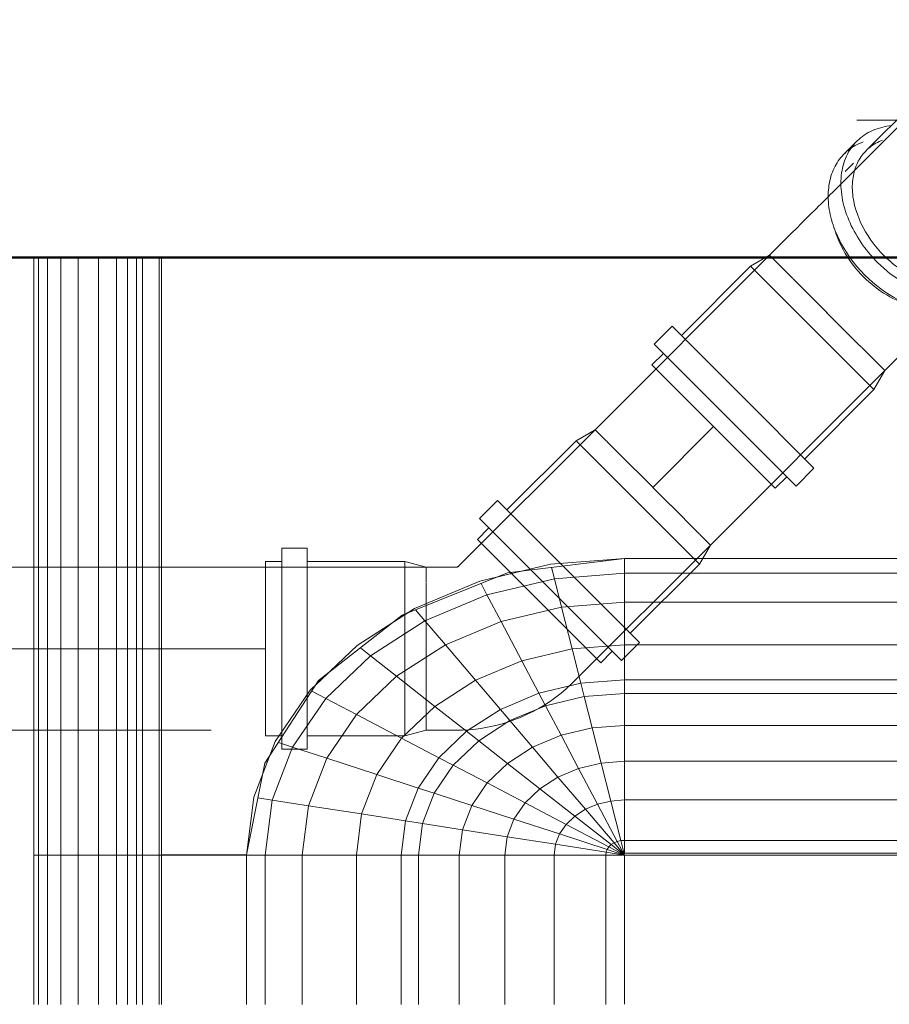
# Model space of a CAD drawing. Header units: millimetres. Extents: x -704 to 18014, y 1231 to 56345.
# Tile 53 of 60: x 15333 to 15599, y 42347 to 42649. Entities that reach past the tile are written whole.
import ezdxf

# ---------------------------------------------------------------- set-up
doc = ezdxf.new("R2010")
doc.units = ezdxf.units.MM
for name, pattern in [('ADSK_Осевая', [700, 500, -100, 0, -100]), ('ADSK_Скрыто', [300, 150, -150]), ('ADSK_Штриховая_ш3 п1_5', [225, 150, -75])]:
    doc.linetypes.add(name, pattern=pattern)
for name, color, linetype, lineweight in [('A-____-____-DIMS', 211, 'Continuous', 9), ('A-____-____-DIMS-50', 211, 'Continuous', 9), ('A-DETL-____-HDLN', 90, 'ADSK_Скрыто', 9), ('A-DETL-____-MBND', 5, 'ADSK_Штриховая_ш3 п1_5', 20), ('A-WALL-____-MCUT', 113, 'Continuous', 50), ('A-WALL-____-OTLN', 113, 'Continuous', 20), ('M-EQPM-____-OTLN', 50, 'Continuous', 20), ('P-PIPE-____-CNTR', 3, 'ADSK_Осевая', 20)]:
    doc.layers.add(name, color=color, linetype=linetype, lineweight=lineweight)
doc.styles.add('GOST Common_1', font='GOST_Common.ttf', dxfattribs={"width": 0.9, "height": 125})
doc.dimstyles.new('ADSK_Основной_2_5_мм', dxfattribs={"dimscale": 304.8, "dimtxt": 0.412449, "dimasz": 0.328084, "dimexe": 0.246063, "dimexo": 0.000807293, "dimgap": 0.049213, "dimtad": 1, "dimdec": 0, "dimlfac": 304.8, "dimdsep": 46, "dimtxsty": 'GOST Common_1', "dimblk1": 'OBLIQUE', "dimblk2": 'OBLIQUE', "dimsah": 1, "dimcen": 0.09, "dimdle": 0.246063, "dimazin": 2, "dimtfac": 1, "dimtdec": 4, "dimtix": 1, "dimtmove": 0, "dimatfit": 3, "dimfxl": 1, "dimtvp": 1, "dimtolj": 1, "dimtzin": 0, "dimlwd": 20, "dimlwe": 20, "dimarcsym": 2})

# ---------------------------------------------------------------- blocks, each defined once
blk = doc.blocks.new('Прямая форма - 83 new-608910-В_Этаж 03_Канализация')
at = {"layer": 'M-EQPM-____-OTLN', "color": 253}
for p, q in [((-299.99, 0), (-299.99, -183.27)), ((-291.73, 0), (-291.73, -183.27)), ((-286.45, 0), (-286.45, -183.27)), ((-280.15, 0), (-280.15, -183.27)), ((-261.6, 0), (-261.6, -183.27)), ((-260.87, -183.24), (-260.87, 0)), ((-260.84, 0), (-260.84, -183.27)), ((-298.6, 0), (-298.6, -183.27)), ((-295.82, 0), (-295.82, -183.27)), ((-274.68, 0), (-274.68, -183.27)), ((-271.3, 0), (-271.3, -183.27)), ((-268.48, 0), (-268.48, -183.27)), ((-266.64, 0), (-266.64, -183.27)), ((-118.83, -92.28), (-154.66, -96.74)), ((-141.45, -94.07), (-118.83, -92.32)), ((-21.4, -92.28), (-118.83, -92.28)), ((-118.83, -92.32), (-118.83, -96.84)), ((-118.75, -92.32), (-118.83, -92.32)), ((-118.83, -92.32), (-21.39, -92.32)), ((-118.83, -96.84), (-118.83, -92.32)), ((-163.2, -99.24), (-141.45, -94.07)), ((-150.5, -96.22), (-157.58, -97.91)), ((-140.32, -98.51), (-141.2, -95.06)), ((-154.66, -96.74), (-186.98, -109.66)), ((-183.25, -107.65), (-163.2, -99.24)), ((-140.32, -98.51), (-160.99, -103.42)), ((-118.83, -96.84), (-140.32, -98.51)), ((-138.11, -107.25), (-140.32, -98.51)), ((-118.83, -96.84), (-118.83, -105.76)), ((-21.06, -96.84), (-118.83, -96.84)), ((-118.83, -105.76), (-118.83, -96.84)), ((-160.99, -103.42), (-162.8, -99.99)), ((-160.99, -103.42), (-180.04, -111.41)), ((-156.64, -111.66), (-160.99, -103.42)), ((-200.82, -118.96), (-183.25, -107.65)), ((-180.04, -111.41), (-182.92, -108.03)), ((-138.11, -107.25), (-156.64, -111.66)), ((-118.83, -105.76), (-138.11, -107.25)), ((-134.86, -120.03), (-138.11, -107.25)), ((-118.83, -105.76), (-118.83, -118.79)), ((-18.71, -105.76), (-118.83, -105.76)), ((-118.83, -118.79), (-118.83, -105.76)), ((-186.98, -109.66), (-212.64, -129.78)), ((-180.04, -111.41), (-196.74, -122.16)), ((-185.36, -109.01), (-189.8, -111.86)), ((-173.73, -118.82), (-180.04, -111.41)), ((-156.64, -111.66), (-173.73, -118.82)), ((-150.29, -123.7), (-156.64, -111.66)), ((-215.24, -132.74), (-200.82, -118.96)), ((-196.74, -122.16), (-199.83, -119.73)), ((-173.73, -118.82), (-188.7, -128.46)), ((-164.5, -129.66), (-173.73, -118.82)), ((-134.86, -120.03), (-150.29, -123.7)), ((-118.83, -118.79), (-134.86, -120.03)), ((-132.18, -130.59), (-134.86, -120.03)), ((-118.83, -118.79), (-118.83, -129.56)), ((-16.37, -118.79), (-118.83, -118.79)), ((-118.83, -129.56), (-118.83, -118.79)), ((-196.74, -122.16), (-210.44, -135.26)), ((-188.7, -128.46), (-196.74, -122.16)), ((-150.29, -123.7), (-164.5, -129.66)), ((-145.03, -133.65), (-150.29, -123.7)), ((-212.64, -129.78), (-229.11, -155.13)), ((-209.86, -127.6), (-213.45, -131.03)), ((-188.7, -128.46), (-200.99, -140.21)), ((-176.96, -137.68), (-188.7, -128.46)), ((-164.5, -129.66), (-176.96, -137.68)), ((-156.87, -138.61), (-164.5, -129.66)), ((-118.83, -129.56), (-132.18, -130.59)), ((-118.83, -129.56), (-118.83, -133.71)), ((-15, -129.56), (-118.83, -129.56)), ((-118.83, -133.71), (-118.83, -129.56)), ((-225.96, -148.47), (-215.24, -132.74)), ((-132.18, -130.59), (-145.03, -133.65)), ((-131.15, -134.66), (-132.18, -130.59)), ((-210.44, -135.26), (-220.62, -150.2)), ((-210.44, -135.26), (-214.73, -133.01)), ((-200.99, -140.21), (-210.44, -135.26)), ((-145.03, -133.65), (-156.87, -138.61)), ((-143.01, -137.48), (-145.03, -133.65)), ((-131.15, -134.66), (-143.01, -137.48)), ((-118.83, -133.71), (-131.15, -134.66)), ((-128.72, -144.27), (-131.15, -134.66)), ((-118.83, -133.71), (-118.83, -143.5)), ((-14.47, -133.71), (-118.83, -133.71)), ((-118.83, -143.5), (-118.83, -133.71)), ((-176.96, -137.68), (-187.18, -147.45)), ((-167.24, -145.29), (-176.96, -137.68)), ((-156.87, -138.61), (-167.24, -145.29)), ((-153.93, -142.06), (-156.87, -138.61)), ((-143.01, -137.48), (-153.93, -142.06)), ((-138.23, -146.53), (-143.01, -137.48)), ((-200.99, -140.21), (-210.13, -153.61)), ((-187.18, -147.45), (-200.99, -140.21)), ((-153.93, -142.06), (-163.51, -148.22)), ((-146.99, -150.2), (-153.93, -142.06)), ((-128.72, -144.27), (-138.23, -146.53)), ((-118.83, -143.5), (-128.72, -144.27)), ((-125.98, -155.06), (-128.72, -144.27)), ((-118.83, -143.5), (-118.83, -154.51)), ((-13.23, -143.5), (-118.83, -143.5)), ((-118.83, -154.51), (-118.83, -143.5)), ((-187.18, -147.45), (-194.78, -158.6)), ((-175.76, -153.43), (-187.18, -147.45)), ((-167.24, -145.29), (-175.76, -153.43)), ((-163.51, -148.22), (-167.24, -145.29)), ((-138.23, -146.53), (-146.99, -150.2)), ((-132.86, -156.7), (-138.23, -146.53)), ((-232.55, -165.53), (-225.96, -148.47)), ((-220.62, -150.2), (-226.89, -166.41)), ((-220.62, -150.2), (-224.98, -148.78)), ((-210.13, -153.61), (-220.62, -150.2)), ((-163.51, -148.22), (-171.37, -155.74)), ((-154.68, -155.15), (-163.51, -148.22)), ((-146.99, -150.2), (-154.68, -155.15)), ((-139.2, -159.35), (-146.99, -150.2)), ((-227.69, -152.95), (-229.73, -158.23)), ((-210.13, -153.61), (-215.75, -168.15)), ((-194.78, -158.6), (-210.13, -153.61)), ((-175.76, -153.43), (-182.09, -162.72)), ((-171.37, -155.74), (-175.76, -153.43)), ((-229.11, -155.13), (-234.78, -183.24)), ((-171.37, -155.74), (-177.21, -164.3)), ((-160.98, -161.18), (-171.37, -155.74)), ((-154.68, -155.15), (-160.98, -161.18)), ((-144.76, -162.93), (-154.68, -155.15)), ((-132.86, -156.7), (-139.2, -159.35)), ((-125.98, -155.06), (-132.86, -156.7)), ((-127.07, -167.67), (-132.86, -156.7)), ((-118.83, -154.51), (-125.98, -155.06)), ((-123.03, -166.71), (-125.98, -155.06)), ((-118.83, -154.51), (-118.83, -166.38)), ((-11.83, -154.51), (-118.83, -154.51)), ((-118.83, -166.38), (-118.83, -154.51)), ((-194.78, -158.6), (-199.45, -170.69)), ((-182.09, -162.72), (-194.78, -158.6)), ((-139.2, -159.35), (-144.76, -162.93)), ((-130.79, -169.23), (-139.2, -159.35)), ((-182.09, -162.72), (-185.98, -172.79)), ((-177.21, -164.3), (-182.09, -162.72)), ((-160.98, -161.18), (-165.67, -168.05)), ((-149.32, -167.29), (-160.98, -161.18)), ((-144.76, -162.93), (-149.32, -167.29)), ((-134.05, -171.33), (-144.76, -162.93)), ((-234.78, -183.27), (-232.55, -165.53)), ((-226.89, -166.41), (-231.25, -165.73)), ((-177.21, -164.3), (-180.8, -173.6)), ((-165.67, -168.05), (-177.21, -164.3)), ((-226.89, -166.41), (-229.01, -183.27)), ((-215.75, -168.15), (-226.89, -166.41)), ((-215.75, -168.15), (-217.65, -183.27)), ((-199.45, -170.69), (-215.75, -168.15)), ((-165.67, -168.05), (-168.55, -175.51)), ((-152.71, -172.26), (-165.67, -168.05)), ((-149.32, -167.29), (-152.71, -172.26)), ((-136.73, -173.89), (-149.32, -167.29)), ((-127.07, -167.67), (-130.79, -169.23)), ((-123.03, -166.71), (-127.07, -167.67)), ((-121.02, -179.12), (-127.07, -167.67)), ((-118.83, -166.38), (-123.03, -166.71)), ((-119.94, -178.86), (-123.03, -166.71)), ((-118.83, -166.38), (-118.83, -178.78)), ((-9.11, -166.38), (-118.83, -166.38)), ((-118.83, -178.78), (-118.83, -166.38)), ((-199.45, -170.69), (-201.03, -183.27)), ((-185.98, -172.79), (-199.45, -170.69)), ((-134.05, -171.33), (-136.73, -173.89)), ((-130.79, -169.23), (-134.05, -171.33)), ((-122.88, -180.09), (-134.05, -171.33)), ((-122.01, -179.53), (-130.79, -169.23)), ((-185.98, -172.79), (-187.3, -183.27)), ((-180.8, -173.6), (-185.98, -172.79)), ((-180.8, -173.6), (-182.02, -183.27)), ((-168.55, -175.51), (-180.8, -173.6)), ((-152.71, -172.26), (-154.8, -177.66)), ((-138.72, -176.81), (-152.71, -172.26)), ((-136.73, -173.89), (-138.72, -176.81)), ((-123.59, -180.77), (-136.73, -173.89)), ((-168.55, -175.51), (-169.53, -183.27)), ((-154.8, -177.66), (-168.55, -175.51)), ((-154.8, -177.66), (-155.5, -183.27)), ((-139.94, -179.98), (-154.8, -177.66)), ((-138.72, -176.81), (-139.94, -179.98)), ((-124.12, -181.55), (-138.72, -176.81)), ((-139.94, -179.98), (-140.36, -183.27)), ((-124.45, -182.4), (-139.94, -179.98)), ((-123.59, -180.77), (-124.12, -181.55)), ((-122.88, -180.09), (-123.59, -180.77)), ((-118.83, -183.27), (-123.59, -180.77)), ((-122.01, -179.53), (-122.88, -180.09)), ((-118.83, -183.27), (-122.88, -180.09)), ((-121.02, -179.12), (-122.01, -179.53)), ((-118.83, -183.27), (-122.01, -179.53)), ((-119.94, -178.86), (-121.02, -179.12)), ((-118.83, -183.27), (-121.02, -179.12)), ((-118.83, -178.78), (-119.94, -178.86)), ((-118.83, -183.27), (-119.94, -178.86)), ((-118.83, -178.78), (-118.83, -182.73)), ((118.83, -178.78), (-118.83, -178.78)), ((-118.83, -182.73), (-118.83, -178.78)), ((-298.6, -183.27), (-299.99, -183.27)), ((-299.99, -183.27), (-299.99, -229.09)), ((-299.99, -183.27), (-298.6, -183.27)), ((-295.82, -183.27), (-298.6, -183.27)), ((-298.6, -183.27), (-298.6, -229.09)), ((-298.6, -183.27), (-295.82, -183.27)), ((-291.73, -183.27), (-295.82, -183.27)), ((-295.82, -183.27), (-295.82, -229.09)), ((-295.82, -183.27), (-291.73, -183.27)), ((-286.45, -183.27), (-291.73, -183.27)), ((-291.73, -183.27), (-291.73, -229.09)), ((-291.73, -183.27), (-286.45, -183.27)), ((-280.15, -183.27), (-286.45, -183.27)), ((-286.45, -183.27), (-286.45, -229.09)), ((-286.45, -183.27), (-280.15, -183.27)), ((-276.59, -183.27), (-280.15, -183.27)), ((-280.15, -183.27), (-280.15, -229.09)), ((-280.15, -183.27), (-276.59, -183.27)), ((-274.68, -183.27), (-276.59, -183.27)), ((-276.59, -183.27), (-274.68, -183.27)), ((-271.3, -183.27), (-274.68, -183.27)), ((-274.68, -183.27), (-274.68, -229.09)), ((-274.68, -183.27), (-271.3, -183.27)), ((-268.48, -183.27), (-271.3, -183.27)), ((-271.3, -183.27), (-271.3, -229.09)), ((-271.3, -183.27), (-268.48, -183.27)), ((-266.64, -183.27), (-268.48, -183.27)), ((-268.48, -183.27), (-268.48, -229.09)), ((-268.48, -183.27), (-266.64, -183.27)), ((-261.6, -183.27), (-266.64, -183.27)), ((-266.64, -183.27), (-266.64, -229.09)), ((-266.64, -183.27), (-261.6, -183.27)), ((-260.87, -183.27), (-261.6, -183.27)), ((-261.6, -183.27), (-261.6, -229.09)), ((-261.6, -183.27), (-260.87, -183.27)), ((-234.78, -183.24), (-260.84, -183.24)), ((-260.84, -183.27), (-260.84, -229.09)), ((-260.84, -183.27), (-234.78, -183.27)), ((-234.78, -183.27), (-234.78, -229.09)), ((-234.78, -183.27), (-229.01, -183.27)), ((-229.01, -183.27), (-234.78, -183.27)), ((-229.01, -183.27), (-229.01, -229.09)), ((-229.01, -183.27), (-217.65, -183.27)), ((-217.65, -183.27), (-229.01, -183.27)), ((-217.65, -183.27), (-217.65, -229.09)), ((-217.65, -183.27), (-201.03, -183.27)), ((-201.03, -183.27), (-217.65, -183.27)), ((-201.03, -183.27), (-201.03, -229.09)), ((-201.03, -183.27), (-187.3, -183.27)), ((-187.3, -183.27), (-201.03, -183.27)), ((-187.3, -183.27), (-187.3, -229.09)), ((-187.3, -183.27), (-182.02, -183.27)), ((-182.02, -183.27), (-187.3, -183.27)), ((-182.02, -183.27), (-182.02, -229.09)), ((-182.02, -183.27), (-169.53, -183.27)), ((-169.53, -183.27), (-182.02, -183.27)), ((-169.53, -183.27), (-169.53, -229.09)), ((-169.53, -183.27), (-155.5, -183.27)), ((-155.5, -183.27), (-169.53, -183.27)), ((-155.5, -183.27), (-155.5, -229.09)), ((-155.5, -183.27), (-140.36, -183.27)), ((-140.36, -183.27), (-155.5, -183.27)), ((-140.36, -183.27), (-140.36, -229.09)), ((-140.36, -183.27), (-124.56, -183.27)), ((-124.56, -183.27), (-140.36, -183.27)), ((-124.45, -182.4), (-124.56, -183.27)), ((-124.56, -183.27), (-124.56, -229.09)), ((-124.56, -183.27), (-118.83, -183.27)), ((-118.83, -183.27), (-124.56, -183.27)), ((-124.12, -181.55), (-124.45, -182.4)), ((-118.83, -183.27), (-124.45, -182.4)), ((-118.83, -183.27), (-124.12, -181.55)), ((-118.83, -182.73), (-5.2, -182.73)), ((-118.83, -229.07), (-118.83, -183.27)), ((-118.83, -183.27), (-118.83, -229.07)), ((-7.32, -183.27), (-118.83, -183.27))]:
    blk.add_line(p, q, dxfattribs=at)
blk = doc.blocks.new('Прямая форма - FU - 054-611910-В_Этаж 03_Канализация')
blk.add_blockref('Прямая форма - 83 new-608910-В_Этаж 03_Канализация', (0, 0))
blk = doc.blocks.new('Прямая форма - 83 new-612000-В_Этаж 03_Канализация')
at = {"layer": 'A-WALL-____-MCUT', "color": 9}
blk.add_line((7550, -200), (9000, -200), dxfattribs=at)
blk = doc.blocks.new('Прямая форма - SW - 005-612001-В_Этаж 03_Канализация')
blk.add_blockref('Прямая форма - 83 new-612000-В_Этаж 03_Канализация', (0, 0))
blk = doc.blocks.new('83 new_ifc_RVT-1-В_Этаж 03_Канализация')
at = {"layer": 'A-WALL-____-OTLN', "color": 253, "lineweight": 20}
blk.add_blockref('Прямая форма - SW - 005-612001-В_Этаж 03_Канализация', (20910.28, 42775.83), dxfattribs=at)
at = {"layer": 'M-EQPM-____-OTLN', "color": 253, "lineweight": 20}
blk.add_blockref('Прямая форма - FU - 054-611910-В_Этаж 03_Канализация', (29332.74, 42575.83), dxfattribs=at)
blk = doc.blocks.new('ADSK_ППР_Отвод канализационный_Составной - Отвод раструбный-V2-В_Этаж 03_Канализация')
at = {"layer": 'A-DETL-____-HDLN', "color": 12}
for p, q in [((29306.7, 42624.76), (29306.02, 42624.08)), ((29313.41, 42560.77), (29342.05, 42589.41)), ((29325.93, 42570.81), (29340.93, 42585.81)), ((29325.93, 42570.81), (29340.93, 42585.81)), ((29319.53, 42564.41), (29322.03, 42566.91)), ((29319.53, 42564.41), (29322.03, 42566.91)), ((29324.9, 42564.05), (29328.8, 42567.95)), ((29324.9, 42564.05), (29328.8, 42567.95))]:
    blk.add_line(p, q, dxfattribs=at)
at = {"layer": 'A-DETL-____-HDLN', "color": 12, "flags": 128}
blk.add_lwpolyline([(29313.41, 42560.77), (29312.87, 42560.23), (29312.32, 42559.67), (29311.74, 42559.1), (29311.15, 42558.5), (29310.53, 42557.89), (29309.91, 42557.26), (29309.26, 42556.62), (29308.6, 42555.96)], dxfattribs=at)
at = {"layer": 'A-DETL-____-HDLN', "color": 12}
for radius, start, end in [(30.8, 85.9067, 102.7602), (30.8, 121.7939, 138.7602), (26.75, 85.938, 102.6694), (26.75, 68.0505, 85.4621), (30.8, 49.9067, 66.7602), (25, 45, 225), (26.75, 104.0505, 121.4621), (25, 60, 120), (26.75, 49.938, 66.6694), (26.75, 121.938, 138.6694), (25, 125.0049, 127.1875), (25, 120, 124.5503), (25, 55.4497, 60), (25, 52.8125, 54.9951), (26.75, 45, 49.4621), (25, 135, 225), (26.75, 140.0505, 157.4621), (25, 127.7012, 135), (25, 225, 45), (25, 225, 45), (25, 45, 52.2988), (26.75, 32.0505, 45), (30.8, 13.9067, 30.7602), (30.8, 157.9067, 174.7602), (26.75, 13.938, 30.6694), (26.75, 157.938, 174.6694), (26.75, 9, 13.4621), (26.75, 356.0505, 9), (26.75, 176.0505, 193.4621), (26.75, 349.323, 354.6694), (30.8, 337.9067, 354.7602), (26.75, 193.938, 195.6628), (26.75, 333, 348.9594), (30.8, 193.9067, 210.7602), (26.75, 195.9655, 225), (26.75, 225, 333), (30.8, 211.9597, 225), (30.8, 297, 326.3639), (30.8, 225, 249.3691), (30.8, 261, 293.7837), (30.8, 294.7541, 297), (30.8, 249.7035, 261)]:
    blk.add_arc((29335.28, 42617.99), radius, start, end, dxfattribs=at)
for centre, major_axis, start_param, end_param in [((29322.02, 42604.73), (-18.92, 18.92), 6.04032, 6.11205), ((29322.02, 42604.73), (-18.92, 18.92), 6.04032, 6.11205), ((29325.28, 42607.99), (-17.68, 17.68), 0.098767, 0.158584), ((29325.28, 42607.99), (-17.68, 17.68), 0.098767, 0.158584), ((29325.28, 42607.99), (-17.68, 17.68), 1.41539, 1.570796), ((29325.28, 42607.99), (-17.68, 17.68), 1.41539, 1.832596), ((29325.28, 42607.99), (-17.68, 17.68), 1.570796, 1.917645), ((29322.02, 42604.73), (-18.92, 18.92), 1.633863, 2.010157), ((29322.02, 42604.73), (-18.92, 18.92), 1.633863, 2.010157), ((29325.28, 42607.99), (-17.68, 17.68), 1.832596, 1.917645), ((29325.28, 42607.99), (-17.68, 17.68), 1.924615, 3.042826), ((29325.28, 42607.99), (-17.68, 17.68), 1.924615, 2.094395), ((29325.28, 42607.99), (-17.68, 17.68), 2.094395, 3.042826), ((29325.28, 42607.99), (-17.68, 17.68), 2.199115, 2.228512), ((29325.28, 42607.99), (-17.68, 17.68), 2.199115, 2.228512), ((29322.02, 42604.73), (-18.92, 18.92), 3.141593, 3.384458), ((29322.02, 42604.73), (-18.92, 18.92), 3.141593, 3.384458), ((29322.02, 42604.73), (-18.92, 18.92), 2.016046, 2.199115), ((29322.02, 42604.73), (-18.92, 18.92), 2.016046, 2.199115), ((29322.02, 42604.73), (-18.92, 18.92), 2.827433, 3.088908), ((29322.02, 42604.73), (-18.92, 18.92), 2.827433, 3.088908), ((29322.02, 42604.73), (-18.92, 18.92), 3.098627, 3.141593), ((29322.02, 42604.73), (-18.92, 18.92), 3.098627, 3.141593), ((29322.02, 42604.73), (-18.92, 18.92), 2.199115, 2.827433), ((29322.02, 42604.73), (-18.92, 18.92), 2.199115, 2.827433), ((29307.02, 42589.73), (-21.78, 21.78), 2.247966, 3.672053), ((29307.02, 42589.73), (-21.78, 21.78), 2.247966, 3.672053), ((29307.02, 42589.73), (-18.92, 18.92), 2.257449, 3.455752), ((29307.02, 42589.73), (-18.92, 18.92), 2.257449, 3.455752), ((29303.12, 42585.83), (-21.78, 21.78), 2.404928, 3.455752), ((29303.12, 42585.83), (-21.78, 21.78), 2.404928, 3.455752)]:
    blk.add_ellipse(centre, major_axis=major_axis, ratio=0.707107, start_param=start_param, end_param=end_param, dxfattribs=at)
at = {"layer": 'A-DETL-____-MBND', "color": 22}
for p, q in [((29305.99, 42624.06), (29278.06, 42596.12)), ((29303.1, 42623.64), (29288.1, 42608.64)), ((29303.1, 42623.64), (29288.1, 42608.64)), ((29285.24, 42611.51), (29281.34, 42607.61)), ((29285.24, 42611.51), (29281.34, 42607.61)), ((29284.2, 42604.74), (29281.7, 42602.24)), ((29284.2, 42604.74), (29281.7, 42602.24)), ((29264.9, 42582.96), (29258.46, 42576.53)), ((29258.46, 42576.53), (29252.61, 42573.15)), ((29258.46, 42576.53), (29265.36, 42569.64)), ((29252.61, 42573.15), (29231.39, 42551.94)), ((29252.61, 42573.15), (29271.52, 42554.23)), ((29265.66, 42569.33), (29286.2, 42548.8)), ((29276.25, 42558.74), (29276.14, 42558.85)), ((29228.53, 42554.8), (29223.02, 42549.28)), ((29228.53, 42554.8), (29250.31, 42533.02)), ((29271.52, 42554.23), (29290.44, 42535.32)), ((29223.02, 42549.28), (29244.79, 42527.51)), ((29286.62, 42548.37), (29293.82, 42541.17)), ((29293.82, 42541.17), (29300.25, 42547.61)), ((29225.88, 42546.42), (29222.34, 42542.88)), ((29222.34, 42542.88), (29241.26, 42523.97)), ((29290.44, 42535.32), (29293.82, 42541.17)), ((29269.23, 42514.11), (29290.44, 42535.32)), ((29250.31, 42533.02), (29272.09, 42511.24)), ((29244.79, 42527.51), (29266.57, 42505.73)), ((29241.26, 42523.97), (29260.17, 42505.05)), ((29266.57, 42505.73), (29272.09, 42511.24)), ((29260.17, 42505.05), (29263.71, 42508.59))]:
    blk.add_line(p, q, dxfattribs=at)
at = {"layer": 'A-DETL-____-MBND', "color": 22, "flags": 128}
for points in [[(29264.9, 42582.96), (29265.64, 42583.71), (29266.39, 42584.45), (29267.13, 42585.19), (29267.86, 42585.93), (29268.59, 42586.66), (29269.32, 42587.39), (29270.04, 42588.11), (29270.75, 42588.82), (29271.45, 42589.52), (29272.14, 42590.21), (29272.82, 42590.89), (29273.49, 42591.56), (29274.14, 42592.21), (29274.78, 42592.85), (29275.4, 42593.47), (29276.01, 42594.08), (29276.6, 42594.66), (29277.17, 42595.23), (29277.72, 42595.78), (29278.06, 42596.12)], [(29308.53, 42555.89), (29307.93, 42555.29), (29307.25, 42554.6), (29306.55, 42553.91), (29305.85, 42553.2), (29305.13, 42552.49), (29304.41, 42551.77), (29303.68, 42551.04), (29302.95, 42550.3), (29302.21, 42549.57), (29301.47, 42548.82), (29300.73, 42548.08), (29300.25, 42547.61)]]:
    blk.add_lwpolyline(points, dxfattribs=at)
at = {"layer": 'A-DETL-____-MBND', "color": 22}
for start, end in [(103.3599, 121.7), (67.3599, 85.7), (45, 49.7), (139.3599, 157.7), (31.3599, 45), (355.3599, 13.7), (175.3599, 193.7), (326.4577, 337.7)]:
    blk.add_arc((29335.28, 42617.99), 30.8, start, end, dxfattribs=at)
for centre, major_axis, start_param, end_param in [((29322.02, 42604.73), (-18.92, 18.92), 6.11391, 7.853982), ((29322.02, 42604.73), (-18.92, 18.92), 6.11391, 7.853982), ((29325.28, 42607.99), (-17.68, 17.68), 0.160574, 0.23058), ((29325.28, 42607.99), (-17.68, 17.68), 0.160574, 0.23058), ((29325.28, 42607.99), (-17.68, 17.68), 0.261799, 1.4134), ((29325.28, 42607.99), (-17.68, 17.68), 0.261799, 1.4134), ((29307.02, 42589.73), (-21.78, 21.78), 5.752725, 7.853982), ((29307.02, 42589.73), (-21.78, 21.78), 5.752725, 7.853982), ((29303.12, 42585.83), (-21.78, 21.78), 5.969026, 7.853982), ((29303.12, 42585.83), (-21.78, 21.78), 5.969026, 7.853982), ((29307.02, 42589.73), (-18.92, 18.92), 5.969026, 7.853982), ((29307.02, 42589.73), (-18.92, 18.92), 5.969026, 7.853982), ((29325.28, 42607.99), (-17.68, 17.68), 0.913081, 0.942478), ((29325.28, 42607.99), (-17.68, 17.68), 0.913081, 0.942478), ((29322.02, 42604.73), (-18.92, 18.92), 1.570796, 1.631978), ((29322.02, 42604.73), (-18.92, 18.92), 1.570796, 1.631978), ((29300.62, 42583.33), (-18.92, 18.92), 0.884059, 1.570796), ((29300.62, 42583.33), (-18.92, 18.92), 0.884059, 1.570796), ((29307.02, 42589.73), (-18.92, 18.92), 1.570796, 2.255563), ((29307.02, 42589.73), (-18.92, 18.92), 1.570796, 2.255563), ((29307.02, 42589.73), (-21.78, 21.78), 1.570796, 2.246328), ((29307.02, 42589.73), (-21.78, 21.78), 1.570796, 2.246328), ((29300.62, 42583.33), (-18.92, 18.92), 1.570796, 2.257534), ((29300.62, 42583.33), (-18.92, 18.92), 1.570796, 2.257534), ((29303.12, 42585.83), (-21.78, 21.78), 1.570796, 2.403291), ((29303.12, 42585.83), (-21.78, 21.78), 1.570796, 2.403291)]:
    blk.add_ellipse(centre, major_axis=major_axis, ratio=0.707107, start_param=start_param, end_param=end_param, dxfattribs=at)
blk = doc.blocks.new('ADSK_ППР_Отвод канализационный_Составной - Отвод раструбный-1589354-В_Этаж 03_Канализация')
at = {"layer": 'A-DETL-____-HDLN', "color": 12}
blk.add_line((-10.85, -25), (-10.8, -25), dxfattribs=at)
at = {"layer": 'A-DETL-____-MBND', "color": 22}
for p, q in [((-25.67, 30.8), (-33.47, 30.8)), ((-33.47, -30.8), (-33.47, 30.8)), ((-25.67, -30.8), (-25.67, 30.8)), ((-63.47, 26.75), (-70, 25)), ((-10.9, 25), (-70, 25)), ((-70, 25), (-70, 20.38)), ((-33.47, 26.75), (-63.47, 26.75)), ((-63.47, -26.75), (-63.47, 26.75)), ((-20.67, 26.75), (-25.67, 26.75)), ((-20.67, -26.75), (-20.67, 26.75)), ((-70, 19.81), (-70, 7.78)), ((31.82, 3.54), (25.39, 9.97)), ((-70, 7.41), (-70, -7.41)), ((28.56, 0.27), (31.82, 3.54)), ((37.68, 0.15), (31.82, 3.54)), ((-0.15, -37.68), (37.68, 0.15)), ((28.44, 0.16), (28.13, -0.15)), ((58.89, -21.06), (37.68, 0.15)), ((19.64, -8.64), (28.15, -0.13)), ((-70, -7.78), (-70, -19.81)), ((14.14, -14.14), (19.38, -8.91)), ((8.74, -19.55), (14.14, -14.14)), ((-70, -20.38), (-70, -25)), ((0.13, -28.15), (8.64, -19.64)), ((8.77, -19.52), (8.68, -19.6)), ((18.19, -61.75), (61.75, -18.19)), ((67.27, -23.71), (61.75, -18.19)), ((23.71, -67.27), (67.27, -23.71)), ((-70, -25), (-63.47, -26.75)), ((-70, -25), (-10.9, -25)), ((-63.47, -26.75), (-33.47, -26.75)), ((-25.67, -26.75), (-20.67, -26.75)), ((-9.97, -25.39), (-3.54, -31.82)), ((67.94, -30.11), (64.4, -26.57)), ((-3.54, -31.82), (-0.27, -28.56)), ((0.15, -28.13), (-0.16, -28.44)), ((30.11, -67.94), (67.94, -30.11)), ((-33.47, -30.8), (-25.67, -30.8)), ((-3.54, -31.82), (-0.15, -37.68)), ((-0.15, -37.68), (21.06, -58.89)), ((18.19, -61.75), (23.71, -67.27)), ((26.57, -64.4), (30.11, -67.94))]:
    blk.add_line(p, q, dxfattribs=at)
at = {"layer": 'A-DETL-____-MBND', "color": 22, "flags": 128}
for points in [[(25.39, 9.97), (23.91, 11.39), (22.37, 12.75), (20.78, 14.05), (19.14, 15.29), (17.45, 16.46), (15.72, 17.56), (13.94, 18.58), (12.13, 19.54), (10.28, 20.43), (8.39, 21.24), (6.47, 21.97), (4.53, 22.63), (2.56, 23.2), (0.57, 23.7), (-1.44, 24.12), (-3.47, 24.46), (-5.5, 24.72), (-7.55, 24.89), (-9.6, 24.98), (-10.9, 25)], [(-10.9, -25), (-10.85, -25), (-10.8, -25), (-10.74, -25.01), (-10.69, -25.02), (-10.64, -25.03), (-10.59, -25.04), (-10.54, -25.05), (-10.49, -25.07), (-10.44, -25.08), (-10.39, -25.1), (-10.34, -25.13), (-10.29, -25.15), (-10.25, -25.17), (-10.2, -25.2), (-10.16, -25.23), (-10.11, -25.26), (-10.07, -25.29), (-10.03, -25.33), (-9.99, -25.36), (-9.97, -25.39)]]:
    blk.add_lwpolyline(points, dxfattribs=at)
blk = doc.blocks.new('DIMBLOCK3-В_Этаж 03_Канализация')
at = {"layer": 'A-____-____-DIMS-50', "lineweight": 20}
for p, q in [((15639.41, 41994.83), (15639.41, 42309.74)), ((16314.41, 41994.83), (16314.41, 42069.83)), ((15564.41, 41994.83), (16389.41, 41994.83)), ((15639.41, 41994.83), (15639.41, 41919.83)), ((16314.41, 41994.83), (16314.41, 41990.54))]:
    blk.add_line(p, q, dxfattribs=at)
at = {"layer": 'A-____-____-DIMS-50', "lineweight": 40}
for p, q in [((15639.41, 41994.83), (15689.41, 42044.83)), ((16314.41, 41994.83), (16364.41, 42044.83)), ((15639.41, 41994.83), (15589.41, 41944.83)), ((16314.41, 41994.83), (16264.41, 41944.83))]:
    blk.add_line(p, q, dxfattribs=at)
at = {"layer": 'A-____-____-DIMS-50', "color": 0, "lineweight": 20, "insert": (15858.66, 42173.19), "char_height": 125, "width": 283.8162, "attachment_point": 1, "line_spacing_factor": 1.022761, "style": 'GOST Common_1'}
blk.add_mtext('675', dxfattribs=at)
blk = doc.blocks.new('_Oblique')
at = {"color": 0, "linetype": 'ByBlock', "lineweight": -2}
blk.add_line((-0.5, -0.5), (0.5, 0.5), dxfattribs=at)

msp = doc.modelspace()

# ---------------------------------------------------------------- linework, layer by layer
at = {"layer": 'A-DETL-____-HDLN', "color": 12}
for p, q in [((15569.7639, 42569.36), (15569.5166, 42569.6072)), ((15590.7235, 42548.4004), (15590.3551, 42548.7687)), ((15512.3559, 42519.721), (15512.7192, 42519.3577)), ((15521.2835, 42510.7934), (15521.4779, 42510.599)), ((15532.0192, 42500.0577), (15532.2136, 42499.8633)), ((15540.7779, 42491.299), (15541.1411, 42490.9358)), ((15457.251, 42448.1022), (15457.251, 42448.3771))]:
    msp.add_line(p, q, dxfattribs=at)
at = {"layer": 'A-DETL-____-MBND', "color": 22}
for p, q in [((15562.5943, 42576.5295), (15509.0708, 42523.0061)), ((15569.4887, 42569.6351), (15562.5943, 42576.5295)), ((15590.3262, 42548.7976), (15569.7922, 42569.3317)), ((15597.9497, 42541.1742), (15590.7518, 42548.372)), ((15544.4262, 42487.6507), (15597.9497, 42541.1742)), ((15545.3896, 42523.9695), (15526.7485, 42505.3284)), ((15509.0708, 42523.0061), (15512.3355, 42519.7414)), ((15512.7406, 42519.3363), (15521.25, 42510.8269)), ((15521.5115, 42510.5654), (15531.9856, 42500.0913)), ((15532.247, 42499.8299), (15540.7564, 42491.3205)), ((15541.1615, 42490.9154), (15544.4262, 42487.6507)), ((15457.251, 42480.8309), (15016.2751, 42480.8309)), ((15457.251, 42476.2139), (15457.251, 42480.8309)), ((15457.251, 42463.6069), (15457.251, 42475.6411)), ((15457.251, 42448.4246), (15457.251, 42463.4776)), ((15407.92, 42455.8309), (15065.6062, 42455.8309)), ((15457.251, 42436.0207), (15457.251, 42448.0549)), ((15457.251, 42430.8309), (15457.251, 42435.4479)), ((15016.2751, 42430.8309), (15457.251, 42430.8309))]:
    msp.add_line(p, q, dxfattribs=at)
at = {"layer": 'P-PIPE-____-CNTR', "color": 22}
msp.add_line((15589.4141, 42617.994), (15689.4141, 42617.994), dxfattribs=at)

# ---------------------------------------------------------------- block references
at = {"lineweight": 9}
msp.add_blockref('83 new_ifc_RVT-1-В_Этаж 03_Канализация', (-13695.8693, 0), dxfattribs=at)
at = {"layer": 'A-DETL-____-HDLN', "color": 12}
msp.add_blockref('ADSK_ППР_Отвод канализационный_Составной - Отвод раструбный-V2-В_Этаж 03_Канализация', (-13695.8693, 0), dxfattribs=at)
at = {"layer": 'A-DETL-____-HDLN', "color": 12, "rotation": 225.0000000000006}
msp.add_blockref('ADSK_ППР_Отвод канализационный_Составной - Отвод раструбный-1589354-В_Этаж 03_Канализация', (15477.251, 42455.8309), dxfattribs=at)

# ---------------------------------------------------------------- dimensions: what is measured, and where the dimension line sits
at = {"layer": 'A-____-____-DIMS', "lineweight": 20}
dim = msp.add_linear_dim(base=(16314.4141, 41994.8327), p1=(15639.4141, 42384.744), p2=(16314.4141, 42065.5433), dimstyle='ADSK_Основной_2_5_мм', override={"dimpost": '<>', "dimfxl": 746.668636}, dxfattribs=at)
dim.commit()
dim.dimension.update_dxf_attribs({"geometry": 'DIMBLOCK3-В_Этаж 03_Канализация', "text_midpoint": (15976.9141, 42072.3327)})

doc.saveas('drawing.dxf')
